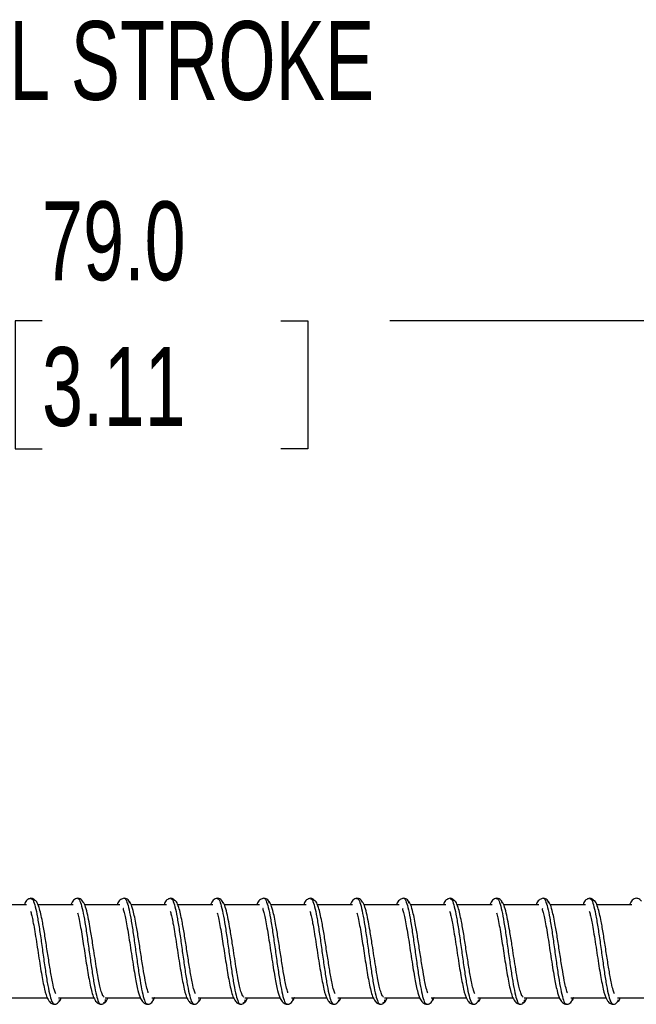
# Model space of a CAD drawing. Header units: millimetres. Extents: x 13 to 546, y 13 to 419.
# Tile 4 of 13: x 230 to 263, y 129 to 182. Entities that reach past the tile are written whole.
import ezdxf

# ---------------------------------------------------------------- set-up
doc = ezdxf.new("R2010")
doc.units = ezdxf.units.MM
doc.header["$LTSCALE"] = 2
doc.layers.add('DIMENSIONS', color=140, linetype='Continuous', lineweight=25)
doc.styles.add('SLDTEXTSTYLE0', font='TXT', dxfattribs={"width": 0.7})
doc.dimstyles.new('SLDDIMSTYLE1', dxfattribs={"dimtxt": 4.316016, "dimasz": 6.604, "dimexe": 0, "dimexo": 0.0625, "dimgap": 1.079004, "dimtad": 0, "dimtih": 1, "dimtoh": 1, "dimrnd": 1e-09, "dimzin": 4, "dimdsep": 46, "dimtxsty": 'SLDTEXTSTYLE0', "dimsah": 1, "dimcen": 0.09, "dimadec": 0, "dimazin": 1, "dimtfac": 1, "dimtofl": 0, "dimtmove": 0, "dimatfit": 3, "dimfxl": 0, "dimfrac": 2, "dimtolj": 1, "dimtzin": 12, "dimarcsym": 0})

# ---------------------------------------------------------------- blocks, each defined once
blk = doc.blocks.new('_D_3')
at = {"layer": 'DIMENSIONS'}
for p, q in [((196.422, 142.296), (196.422, 172.33)), ((275.422, 139.912), (275.422, 172.33)), ((196.422, 165.98), (224.946, 165.98)), ((230.794, 165.98), (229.345, 165.98)), ((229.345, 165.98), (229.345, 159.12)), ((243.62, 165.98), (245.069, 165.98)), ((245.069, 165.98), (245.069, 159.12)), ((275.422, 165.98), (249.468, 165.98)), ((229.345, 159.12), (230.794, 159.12)), ((245.069, 159.12), (243.62, 159.12))]:
    blk.add_line(p, q, dxfattribs=at)
for points in [[(196.422, 165.98), (203.026, 164.964), (203.026, 166.996)], [(275.422, 165.98), (268.818, 166.996), (268.818, 164.964)]]:
    blk.add_solid(points, dxfattribs=at)
at = {"layer": 'DIMENSIONS', "char_height": 4.2333, "attachment_point": 1, "style": 'SLDTEXTSTYLE0'}
for s, insert in [('79.0', (230.794, 172.403)), ('3.11', (230.794, 164.577))]:
    blk.add_mtext(s, dxfattribs=dict(at, insert=insert))

msp = doc.modelspace()

# ---------------------------------------------------------------- linework, layer by layer
for p, q in [((229.97, 134.63), (228.081, 134.63)), ((232.47, 134.63), (230.575, 134.63)), ((234.97, 134.63), (233.079, 134.63)), ((237.47, 134.63), (235.581, 134.63)), ((239.97, 134.63), (238.075, 134.63)), ((242.47, 134.63), (240.579, 134.63)), ((244.97, 134.63), (243.081, 134.63)), ((247.47, 134.63), (245.575, 134.63)), ((249.97, 134.63), (248.079, 134.63)), ((252.47, 134.63), (250.581, 134.63)), ((254.97, 134.63), (253.075, 134.63)), ((257.47, 134.63), (255.579, 134.63)), ((259.97, 134.63), (258.081, 134.63)), ((262.47, 134.63), (260.575, 134.63)), ((229.186, 129.63), (231.088, 129.63)), ((231.686, 129.63), (233.598, 129.63)), ((234.186, 129.63), (236.074, 129.63)), ((236.686, 129.63), (238.588, 129.63)), ((239.186, 129.63), (241.098, 129.63)), ((241.686, 129.63), (243.574, 129.63)), ((244.186, 129.63), (246.088, 129.63)), ((246.686, 129.63), (248.598, 129.63)), ((249.186, 129.63), (251.074, 129.63)), ((251.686, 129.63), (253.588, 129.63)), ((254.186, 129.63), (256.098, 129.63)), ((256.686, 129.63), (258.574, 129.63)), ((259.186, 129.63), (261.088, 129.63)), ((261.686, 129.63), (263.598, 129.63))]:
    msp.add_line(p, q)
for points, knots in [([(230.203, 134.977), (230.15, 134.964), (230.04, 134.938), (229.907, 134.817), (229.861, 134.671), (229.848, 134.63)], [0, 0, 0, 0, 0.409072, 0.832526, 1, 1, 1, 1]), ([(230.435, 134.833), (230.433, 134.836), (230.425, 134.858), (230.398, 134.891), (230.349, 134.937), (230.282, 134.97), (230.227, 134.975), (230.203, 134.977)], [0, 0, 0, 0, 0.044191, 0.243697, 0.428162, 0.745499, 1, 1, 1, 1]), ([(230.203, 134.951), (230.23, 134.949), (230.296, 134.944), (230.403, 134.654), (230.519, 134.146), (230.637, 133.457), (230.755, 132.656), (230.871, 131.808), (230.99, 130.99), (231.104, 130.267), (231.225, 129.711), (231.337, 129.348), (231.415, 129.308), (231.453, 129.288)], [0, 0, 0, 0, 0.066169, 0.160269, 0.253828, 0.347684, 0.44154, 0.535099, 0.629199, 0.722524, 0.816793, 0.909969, 1, 1, 1, 1]), ([(231.528, 129.838), (231.504, 129.899), (231.455, 130.03), (231.376, 130.371), (231.284, 130.84), (231.183, 131.47), (231.058, 132.262), (230.94, 133.055), (230.8, 133.847), (230.662, 134.459), (230.502, 134.848), (230.4, 134.875), (230.345, 134.889)], [0, 0, 0, 0, 0.069631, 0.148381, 0.21136, 0.31426, 0.421907, 0.52874, 0.63467, 0.780147, 0.881097, 1, 1, 1, 1]), ([(232.703, 134.977), (232.626, 134.96), (232.485, 134.931), (232.383, 134.724), (232.336, 134.63)], [0, 0, 0, 0, 0.5440776, 1, 1, 1, 1]), ([(232.975, 134.823), (232.948, 134.857), (232.894, 134.924), (232.79, 134.97), (232.732, 134.974), (232.703, 134.977)], [0, 0, 0, 0, 0.3464877, 0.6813255, 1, 1, 1, 1]), ([(232.704, 134.948), (232.719, 134.955), (232.772, 134.982), (232.862, 134.773), (232.983, 134.341), (233.096, 133.701), (233.217, 132.933), (233.33, 132.091), (233.452, 131.256), (233.565, 130.494), (233.686, 129.871), (233.799, 129.458), (233.892, 129.268), (233.941, 129.301), (233.953, 129.308)], [0, 0, 0, 0, 0.034126, 0.127663, 0.221963, 0.315308, 0.409741, 0.502979, 0.597469, 0.690686, 0.785156, 0.878437, 0.972813, 1, 1, 1, 1]), ([(235.203, 134.977), (235.143, 134.962), (235.023, 134.934), (234.888, 134.797), (234.848, 134.663), (234.838, 134.63)], [0, 0, 0, 0, 0.426078, 0.856255, 1, 1, 1, 1]), ([(235.203, 134.971), (235.205, 134.973), (235.246, 135.013), (235.322, 134.864), (235.444, 134.515), (235.557, 133.931), (235.678, 133.201), (235.792, 132.375), (235.912, 131.53), (236.027, 130.735), (236.145, 130.059), (236.262, 129.571), (236.365, 129.303), (236.429, 129.309), (236.454, 129.312)], [0, 0, 0, 0, 0.004327, 0.097304, 0.19155, 0.284548, 0.378737, 0.471842, 0.565899, 0.659195, 0.753046, 0.846616, 0.940187, 1, 1, 1, 1]), ([(235.491, 134.716), (235.488, 134.738), (235.482, 134.781), (235.446, 134.857), (235.379, 134.928), (235.285, 134.971), (235.229, 134.975), (235.203, 134.977)], [0, 0, 0, 0, 0.144713, 0.286932, 0.552879, 0.7898, 1, 1, 1, 1]), ([(236.502, 129.901), (236.497, 129.911), (236.469, 129.975), (236.414, 130.208), (236.322, 130.625), (236.222, 131.226), (236.097, 132.002), (235.979, 132.804), (235.84, 133.632), (235.706, 134.295), (235.555, 134.749), (235.464, 134.824), (235.414, 134.865)], [0, 0, 0, 0, 0.015885, 0.098594, 0.165588, 0.274813, 0.388981, 0.502538, 0.614769, 0.768671, 0.875247, 1, 1, 1, 1]), ([(237.703, 134.977), (237.65, 134.964), (237.54, 134.938), (237.407, 134.817), (237.361, 134.671), (237.348, 134.63)], [0, 0, 0, 0, 0.409072, 0.832526, 1, 1, 1, 1]), ([(237.935, 134.833), (237.933, 134.836), (237.925, 134.858), (237.898, 134.891), (237.849, 134.937), (237.782, 134.97), (237.727, 134.975), (237.703, 134.977)], [0, 0, 0, 0, 0.044191, 0.243697, 0.428162, 0.745499, 1, 1, 1, 1]), ([(237.703, 134.951), (237.73, 134.949), (237.796, 134.944), (237.903, 134.654), (238.019, 134.146), (238.137, 133.457), (238.255, 132.656), (238.371, 131.808), (238.49, 130.99), (238.604, 130.267), (238.725, 129.711), (238.837, 129.348), (238.915, 129.308), (238.953, 129.288)], [0, 0, 0, 0, 0.066169, 0.160269, 0.253828, 0.347684, 0.44154, 0.535099, 0.629199, 0.722524, 0.816793, 0.909969, 1, 1, 1, 1]), ([(239.028, 129.838), (239.004, 129.899), (238.955, 130.03), (238.876, 130.371), (238.784, 130.84), (238.683, 131.47), (238.558, 132.262), (238.44, 133.055), (238.3, 133.847), (238.162, 134.459), (238.002, 134.848), (237.9, 134.875), (237.845, 134.889)], [0, 0, 0, 0, 0.069631, 0.148381, 0.21136, 0.31426, 0.421907, 0.52874, 0.63467, 0.780147, 0.881097, 1, 1, 1, 1]), ([(240.203, 134.977), (240.126, 134.96), (239.985, 134.931), (239.883, 134.724), (239.836, 134.63)], [0, 0, 0, 0, 0.544078, 1, 1, 1, 1]), ([(240.524, 134.688), (240.511, 134.735), (240.487, 134.828), (240.392, 134.922), (240.291, 134.97), (240.232, 134.974), (240.203, 134.977)], [0, 0, 0, 0, 0.264891, 0.522294, 0.767054, 1, 1, 1, 1]), ([(240.204, 134.948), (240.219, 134.955), (240.272, 134.982), (240.362, 134.773), (240.483, 134.341), (240.596, 133.701), (240.717, 132.933), (240.83, 132.091), (240.952, 131.256), (241.065, 130.494), (241.186, 129.871), (241.299, 129.458), (241.392, 129.268), (241.441, 129.301), (241.453, 129.308)], [0, 0, 0, 0, 0.034126, 0.127663, 0.221963, 0.315308, 0.409741, 0.502979, 0.597469, 0.690686, 0.785156, 0.878437, 0.972813, 1, 1, 1, 1]), ([(242.703, 134.977), (242.643, 134.962), (242.523, 134.934), (242.388, 134.797), (242.348, 134.663), (242.338, 134.63)], [0, 0, 0, 0, 0.426078, 0.856255, 1, 1, 1, 1]), ([(242.703, 134.971), (242.705, 134.973), (242.746, 135.013), (242.822, 134.864), (242.944, 134.515), (243.057, 133.931), (243.178, 133.201), (243.292, 132.375), (243.412, 131.53), (243.527, 130.735), (243.645, 130.059), (243.762, 129.571), (243.865, 129.303), (243.929, 129.309), (243.954, 129.312)], [0, 0, 0, 0, 0.004327, 0.097304, 0.19155, 0.284548, 0.378737, 0.471842, 0.565899, 0.659195, 0.753046, 0.846616, 0.940187, 1, 1, 1, 1]), ([(242.991, 134.716), (242.988, 134.738), (242.982, 134.781), (242.946, 134.857), (242.879, 134.928), (242.785, 134.971), (242.729, 134.975), (242.703, 134.977)], [0, 0, 0, 0, 0.1447133, 0.2869321, 0.5528792, 0.7898003, 1, 1, 1, 1]), ([(244.002, 129.901), (243.997, 129.911), (243.969, 129.975), (243.914, 130.208), (243.822, 130.625), (243.722, 131.226), (243.597, 132.002), (243.479, 132.804), (243.34, 133.632), (243.206, 134.295), (243.055, 134.749), (242.964, 134.824), (242.914, 134.865)], [0, 0, 0, 0, 0.015885, 0.098594, 0.165588, 0.274813, 0.388981, 0.502538, 0.614769, 0.768671, 0.875247, 1, 1, 1, 1]), ([(245.203, 134.977), (245.15, 134.964), (245.04, 134.938), (244.907, 134.817), (244.861, 134.671), (244.848, 134.63)], [0, 0, 0, 0, 0.409072, 0.832526, 1, 1, 1, 1]), ([(245.435, 134.833), (245.433, 134.836), (245.425, 134.858), (245.398, 134.891), (245.349, 134.937), (245.282, 134.97), (245.227, 134.975), (245.203, 134.977)], [0, 0, 0, 0, 0.044191, 0.243697, 0.428162, 0.745499, 1, 1, 1, 1]), ([(245.203, 134.951), (245.23, 134.949), (245.296, 134.944), (245.403, 134.654), (245.519, 134.146), (245.637, 133.457), (245.755, 132.656), (245.871, 131.808), (245.99, 130.99), (246.104, 130.267), (246.225, 129.711), (246.337, 129.348), (246.415, 129.308), (246.453, 129.288)], [0, 0, 0, 0, 0.0661691, 0.160269, 0.2538277, 0.3476838, 0.4415399, 0.5350986, 0.6291985, 0.7225237, 0.8167931, 0.9099692, 1, 1, 1, 1]), ([(246.528, 129.838), (246.504, 129.899), (246.455, 130.03), (246.376, 130.371), (246.284, 130.84), (246.183, 131.47), (246.058, 132.262), (245.94, 133.055), (245.8, 133.847), (245.662, 134.459), (245.502, 134.848), (245.4, 134.875), (245.345, 134.889)], [0, 0, 0, 0, 0.069631, 0.148381, 0.21136, 0.31426, 0.421907, 0.52874, 0.63467, 0.780147, 0.881097, 1, 1, 1, 1]), ([(247.703, 134.977), (247.626, 134.96), (247.485, 134.931), (247.383, 134.724), (247.336, 134.63)], [0, 0, 0, 0, 0.544078, 1, 1, 1, 1]), ([(247.975, 134.823), (247.948, 134.857), (247.894, 134.924), (247.79, 134.97), (247.732, 134.974), (247.703, 134.977)], [0, 0, 0, 0, 0.346488, 0.681326, 1, 1, 1, 1]), ([(247.704, 134.948), (247.719, 134.955), (247.772, 134.982), (247.862, 134.773), (247.983, 134.341), (248.096, 133.701), (248.217, 132.933), (248.33, 132.091), (248.452, 131.256), (248.565, 130.494), (248.686, 129.871), (248.799, 129.458), (248.892, 129.268), (248.941, 129.301), (248.953, 129.308)], [0, 0, 0, 0, 0.034126, 0.127663, 0.221963, 0.315308, 0.409741, 0.502979, 0.597469, 0.690686, 0.785156, 0.878437, 0.972813, 1, 1, 1, 1]), ([(250.203, 134.977), (250.143, 134.962), (250.023, 134.934), (249.888, 134.797), (249.848, 134.663), (249.838, 134.63)], [0, 0, 0, 0, 0.426078, 0.856255, 1, 1, 1, 1]), ([(250.203, 134.971), (250.205, 134.973), (250.246, 135.013), (250.322, 134.864), (250.444, 134.515), (250.557, 133.931), (250.678, 133.201), (250.792, 132.375), (250.912, 131.53), (251.027, 130.735), (251.145, 130.059), (251.262, 129.571), (251.365, 129.303), (251.429, 129.309), (251.454, 129.312)], [0, 0, 0, 0, 0.004327, 0.097304, 0.19155, 0.284548, 0.378737, 0.471842, 0.565899, 0.659195, 0.753046, 0.846616, 0.940187, 1, 1, 1, 1]), ([(250.491, 134.716), (250.488, 134.738), (250.482, 134.781), (250.446, 134.857), (250.379, 134.928), (250.285, 134.971), (250.229, 134.975), (250.203, 134.977)], [0, 0, 0, 0, 0.144713, 0.286932, 0.552879, 0.7898, 1, 1, 1, 1]), ([(251.502, 129.901), (251.497, 129.911), (251.469, 129.975), (251.414, 130.208), (251.322, 130.625), (251.222, 131.226), (251.097, 132.002), (250.979, 132.804), (250.84, 133.632), (250.706, 134.295), (250.555, 134.749), (250.464, 134.824), (250.414, 134.865)], [0, 0, 0, 0, 0.015885, 0.098594, 0.165588, 0.274813, 0.388981, 0.502538, 0.614769, 0.768671, 0.875247, 1, 1, 1, 1]), ([(252.703, 134.977), (252.65, 134.964), (252.54, 134.938), (252.407, 134.817), (252.361, 134.671), (252.348, 134.63)], [0, 0, 0, 0, 0.409072, 0.832526, 1, 1, 1, 1]), ([(252.935, 134.833), (252.933, 134.836), (252.925, 134.858), (252.898, 134.891), (252.849, 134.937), (252.782, 134.97), (252.727, 134.975), (252.703, 134.977)], [0, 0, 0, 0, 0.044191, 0.243697, 0.428162, 0.745499, 1, 1, 1, 1]), ([(252.703, 134.951), (252.73, 134.949), (252.796, 134.944), (252.903, 134.654), (253.019, 134.146), (253.137, 133.457), (253.255, 132.656), (253.371, 131.808), (253.49, 130.99), (253.604, 130.267), (253.725, 129.711), (253.837, 129.348), (253.915, 129.308), (253.953, 129.288)], [0, 0, 0, 0, 0.066169, 0.160269, 0.253828, 0.347684, 0.44154, 0.535099, 0.629199, 0.722524, 0.816793, 0.909969, 1, 1, 1, 1]), ([(254.028, 129.838), (254.004, 129.899), (253.955, 130.03), (253.876, 130.371), (253.784, 130.84), (253.683, 131.47), (253.558, 132.262), (253.44, 133.055), (253.3, 133.847), (253.162, 134.459), (253.002, 134.848), (252.9, 134.875), (252.845, 134.889)], [0, 0, 0, 0, 0.069631, 0.148381, 0.21136, 0.31426, 0.421907, 0.52874, 0.63467, 0.780147, 0.881097, 1, 1, 1, 1]), ([(255.203, 134.977), (255.126, 134.96), (254.985, 134.931), (254.883, 134.724), (254.836, 134.63)], [0, 0, 0, 0, 0.544078, 1, 1, 1, 1]), ([(255.524, 134.688), (255.511, 134.735), (255.487, 134.828), (255.392, 134.922), (255.291, 134.97), (255.232, 134.974), (255.203, 134.977)], [0, 0, 0, 0, 0.264891, 0.522294, 0.767054, 1, 1, 1, 1]), ([(255.204, 134.948), (255.219, 134.955), (255.272, 134.982), (255.362, 134.773), (255.483, 134.341), (255.596, 133.701), (255.717, 132.933), (255.83, 132.091), (255.952, 131.256), (256.065, 130.494), (256.186, 129.871), (256.299, 129.458), (256.392, 129.268), (256.441, 129.301), (256.453, 129.308)], [0, 0, 0, 0, 0.034126, 0.127663, 0.221963, 0.315308, 0.409741, 0.502979, 0.597469, 0.690686, 0.785156, 0.878437, 0.972813, 1, 1, 1, 1]), ([(257.703, 134.977), (257.643, 134.962), (257.523, 134.934), (257.388, 134.797), (257.348, 134.663), (257.338, 134.63)], [0, 0, 0, 0, 0.4260784, 0.8562547, 1, 1, 1, 1]), ([(257.703, 134.971), (257.705, 134.973), (257.746, 135.013), (257.822, 134.864), (257.944, 134.515), (258.057, 133.931), (258.178, 133.201), (258.292, 132.375), (258.412, 131.53), (258.527, 130.735), (258.645, 130.059), (258.762, 129.571), (258.865, 129.303), (258.929, 129.309), (258.954, 129.312)], [0, 0, 0, 0, 0.004327, 0.097304, 0.19155, 0.284548, 0.378737, 0.471842, 0.565899, 0.659195, 0.753046, 0.846616, 0.940187, 1, 1, 1, 1]), ([(257.991, 134.716), (257.988, 134.738), (257.982, 134.781), (257.946, 134.857), (257.879, 134.928), (257.785, 134.971), (257.729, 134.975), (257.703, 134.977)], [0, 0, 0, 0, 0.144713, 0.286932, 0.552879, 0.7898, 1, 1, 1, 1]), ([(259.002, 129.901), (258.997, 129.911), (258.969, 129.975), (258.914, 130.208), (258.822, 130.625), (258.722, 131.226), (258.597, 132.002), (258.479, 132.804), (258.34, 133.632), (258.206, 134.295), (258.055, 134.749), (257.964, 134.824), (257.914, 134.865)], [0, 0, 0, 0, 0.015885, 0.098594, 0.165588, 0.274813, 0.388981, 0.502538, 0.614769, 0.768671, 0.875247, 1, 1, 1, 1]), ([(260.203, 134.977), (260.15, 134.964), (260.04, 134.938), (259.907, 134.817), (259.861, 134.671), (259.848, 134.63)], [0, 0, 0, 0, 0.409072, 0.832526, 1, 1, 1, 1]), ([(260.435, 134.833), (260.433, 134.836), (260.425, 134.858), (260.398, 134.891), (260.349, 134.937), (260.282, 134.97), (260.227, 134.975), (260.203, 134.977)], [0, 0, 0, 0, 0.0441911, 0.2436967, 0.4281621, 0.7454989, 1, 1, 1, 1]), ([(260.203, 134.951), (260.23, 134.949), (260.296, 134.944), (260.403, 134.654), (260.519, 134.146), (260.637, 133.457), (260.755, 132.656), (260.871, 131.808), (260.99, 130.99), (261.104, 130.267), (261.225, 129.711), (261.337, 129.348), (261.415, 129.308), (261.453, 129.288)], [0, 0, 0, 0, 0.066169, 0.160269, 0.253828, 0.347684, 0.44154, 0.535099, 0.629199, 0.722524, 0.816793, 0.909969, 1, 1, 1, 1]), ([(261.528, 129.838), (261.504, 129.899), (261.455, 130.03), (261.376, 130.371), (261.284, 130.84), (261.183, 131.47), (261.058, 132.262), (260.94, 133.055), (260.8, 133.847), (260.662, 134.459), (260.502, 134.848), (260.4, 134.875), (260.345, 134.889)], [0, 0, 0, 0, 0.069631, 0.148381, 0.21136, 0.31426, 0.421907, 0.52874, 0.63467, 0.780147, 0.881097, 1, 1, 1, 1]), ([(262.703, 134.977), (262.626, 134.96), (262.485, 134.931), (262.383, 134.724), (262.336, 134.63)], [0, 0, 0, 0, 0.544078, 1, 1, 1, 1]), ([(262.975, 134.823), (262.948, 134.857), (262.894, 134.924), (262.79, 134.97), (262.732, 134.974), (262.703, 134.977)], [0, 0, 0, 0, 0.3464877, 0.6813255, 1, 1, 1, 1]), ([(234.137, 129.662), (234.105, 129.693), (234.044, 129.75), (233.941, 130.083), (233.824, 130.604), (233.714, 131.276), (233.617, 131.881), (233.516, 132.543), (233.42, 133.169), (233.315, 133.746), (233.218, 134.224), (233.098, 134.646), (233.014, 134.761), (232.97, 134.822)], [0, 0, 0, 0, 0.08833, 0.165914, 0.292651, 0.38019, 0.459142, 0.534871, 0.638616, 0.710049, 0.793099, 0.890258, 1, 1, 1, 1]), ([(235.174, 134.429), (235.163, 134.424), (235.137, 134.413), (235.201, 134.232), (235.274, 133.915), (235.352, 133.505), (235.439, 133.01), (235.525, 132.451), (235.615, 131.855), (235.708, 131.274), (235.812, 130.625), (235.939, 130.037), (236.047, 129.634), (236.247, 129.333), (236.379, 129.301), (236.453, 129.283)], [0, 0, 0, 0, 0.047331, 0.112805, 0.180617, 0.25086, 0.324288, 0.399071, 0.476474, 0.556427, 0.630195, 0.754446, 0.851535, 0.916872, 1, 1, 1, 1]), ([(241.637, 129.662), (241.605, 129.693), (241.544, 129.75), (241.441, 130.083), (241.324, 130.604), (241.214, 131.276), (241.117, 131.881), (241.016, 132.543), (240.92, 133.169), (240.815, 133.746), (240.718, 134.224), (240.598, 134.646), (240.514, 134.761), (240.47, 134.822)], [0, 0, 0, 0, 0.0883304, 0.1659141, 0.2926507, 0.3801904, 0.4591419, 0.534871, 0.6386163, 0.7100488, 0.7930992, 0.8902578, 1, 1, 1, 1]), ([(242.674, 134.429), (242.663, 134.424), (242.637, 134.413), (242.701, 134.232), (242.774, 133.915), (242.852, 133.505), (242.939, 133.01), (243.025, 132.451), (243.115, 131.855), (243.208, 131.274), (243.312, 130.625), (243.439, 130.037), (243.547, 129.634), (243.747, 129.333), (243.879, 129.301), (243.953, 129.283)], [0, 0, 0, 0, 0.047331, 0.112805, 0.180617, 0.25086, 0.324288, 0.399071, 0.476474, 0.556427, 0.630195, 0.754446, 0.851535, 0.916872, 1, 1, 1, 1]), ([(249.137, 129.662), (249.105, 129.693), (249.044, 129.75), (248.941, 130.083), (248.824, 130.604), (248.714, 131.276), (248.617, 131.881), (248.516, 132.543), (248.42, 133.169), (248.315, 133.746), (248.218, 134.224), (248.098, 134.646), (248.014, 134.761), (247.97, 134.822)], [0, 0, 0, 0, 0.0883304, 0.1659141, 0.2926507, 0.3801904, 0.4591419, 0.534871, 0.6386163, 0.7100488, 0.7930992, 0.8902578, 1, 1, 1, 1]), ([(250.174, 134.429), (250.163, 134.424), (250.137, 134.413), (250.201, 134.232), (250.274, 133.915), (250.352, 133.505), (250.439, 133.01), (250.525, 132.451), (250.615, 131.855), (250.708, 131.274), (250.812, 130.625), (250.939, 130.037), (251.047, 129.634), (251.247, 129.333), (251.379, 129.301), (251.453, 129.283)], [0, 0, 0, 0, 0.047331, 0.112805, 0.180617, 0.25086, 0.324288, 0.399071, 0.476474, 0.556427, 0.630195, 0.754446, 0.851535, 0.916872, 1, 1, 1, 1]), ([(256.637, 129.662), (256.605, 129.693), (256.544, 129.75), (256.441, 130.083), (256.324, 130.604), (256.214, 131.276), (256.117, 131.881), (256.016, 132.543), (255.92, 133.169), (255.815, 133.746), (255.718, 134.224), (255.598, 134.646), (255.514, 134.761), (255.47, 134.822)], [0, 0, 0, 0, 0.08833, 0.165914, 0.292651, 0.38019, 0.459142, 0.534871, 0.638616, 0.710049, 0.793099, 0.890258, 1, 1, 1, 1]), ([(257.674, 134.429), (257.663, 134.424), (257.637, 134.413), (257.701, 134.232), (257.774, 133.915), (257.852, 133.505), (257.939, 133.01), (258.025, 132.451), (258.115, 131.855), (258.208, 131.274), (258.312, 130.625), (258.439, 130.037), (258.547, 129.634), (258.747, 129.333), (258.879, 129.301), (258.953, 129.283)], [0, 0, 0, 0, 0.047331, 0.112805, 0.180617, 0.25086, 0.324288, 0.399071, 0.476474, 0.556427, 0.630195, 0.754446, 0.851535, 0.916872, 1, 1, 1, 1]), ([(230.178, 134.293), (230.187, 134.262), (230.211, 134.178), (230.264, 133.956), (230.329, 133.625), (230.41, 133.178), (230.497, 132.639), (230.584, 132.055), (230.675, 131.483), (230.785, 130.789), (230.926, 130.073), (231.06, 129.59), (231.27, 129.321), (231.392, 129.296), (231.453, 129.283)], [0, 0, 0, 0, 0.0330543, 0.0895117, 0.1547054, 0.2300609, 0.3138869, 0.3980872, 0.4809088, 0.560419, 0.7116718, 0.8552135, 0.9279532, 1, 1, 1, 1]), ([(232.706, 134.204), (232.726, 134.117), (232.767, 133.939), (232.848, 133.529), (232.93, 133.065), (233.01, 132.552), (233.09, 132.019), (233.174, 131.486), (233.284, 130.804), (233.416, 130.091), (233.579, 129.562), (233.788, 129.316), (233.899, 129.294), (233.953, 129.283)], [0, 0, 0, 0, 0.0742911, 0.15139, 0.2299163, 0.3078836, 0.3858571, 0.4651018, 0.5438935, 0.7012758, 0.8530555, 0.927797, 1, 1, 1, 1]), ([(237.678, 134.293), (237.687, 134.262), (237.711, 134.178), (237.764, 133.956), (237.829, 133.625), (237.91, 133.178), (237.997, 132.639), (238.084, 132.055), (238.175, 131.483), (238.285, 130.789), (238.426, 130.073), (238.56, 129.59), (238.77, 129.321), (238.892, 129.296), (238.953, 129.283)], [0, 0, 0, 0, 0.033054, 0.089512, 0.154705, 0.230061, 0.313887, 0.398087, 0.480909, 0.560419, 0.711672, 0.855213, 0.927953, 1, 1, 1, 1]), ([(240.206, 134.204), (240.226, 134.117), (240.267, 133.939), (240.348, 133.529), (240.43, 133.065), (240.51, 132.552), (240.59, 132.019), (240.674, 131.486), (240.784, 130.804), (240.916, 130.091), (241.079, 129.562), (241.288, 129.316), (241.399, 129.294), (241.453, 129.283)], [0, 0, 0, 0, 0.074291, 0.15139, 0.229916, 0.307884, 0.385857, 0.465102, 0.543894, 0.701276, 0.853055, 0.927797, 1, 1, 1, 1]), ([(245.178, 134.293), (245.187, 134.262), (245.211, 134.178), (245.264, 133.956), (245.329, 133.625), (245.41, 133.178), (245.497, 132.639), (245.584, 132.055), (245.675, 131.483), (245.785, 130.789), (245.926, 130.073), (246.06, 129.59), (246.27, 129.321), (246.392, 129.296), (246.453, 129.283)], [0, 0, 0, 0, 0.0330543, 0.0895117, 0.1547054, 0.2300609, 0.3138869, 0.3980872, 0.4809088, 0.560419, 0.7116718, 0.8552135, 0.9279532, 1, 1, 1, 1]), ([(247.706, 134.204), (247.726, 134.117), (247.767, 133.939), (247.848, 133.529), (247.93, 133.065), (248.01, 132.552), (248.09, 132.019), (248.174, 131.486), (248.284, 130.804), (248.416, 130.091), (248.579, 129.562), (248.788, 129.316), (248.899, 129.294), (248.953, 129.283)], [0, 0, 0, 0, 0.0742911, 0.15139, 0.2299163, 0.3078836, 0.3858571, 0.4651018, 0.5438935, 0.7012758, 0.8530555, 0.927797, 1, 1, 1, 1]), ([(252.678, 134.293), (252.687, 134.262), (252.711, 134.178), (252.764, 133.956), (252.829, 133.625), (252.91, 133.178), (252.997, 132.639), (253.084, 132.055), (253.175, 131.483), (253.285, 130.789), (253.426, 130.073), (253.56, 129.59), (253.77, 129.321), (253.892, 129.296), (253.953, 129.283)], [0, 0, 0, 0, 0.033054, 0.089512, 0.154705, 0.230061, 0.313887, 0.398087, 0.480909, 0.560419, 0.711672, 0.855213, 0.927953, 1, 1, 1, 1]), ([(255.206, 134.204), (255.226, 134.117), (255.267, 133.939), (255.348, 133.529), (255.43, 133.065), (255.51, 132.552), (255.59, 132.019), (255.674, 131.486), (255.784, 130.804), (255.916, 130.091), (256.079, 129.562), (256.288, 129.316), (256.399, 129.294), (256.453, 129.283)], [0, 0, 0, 0, 0.0742911, 0.15139, 0.2299163, 0.3078836, 0.3858571, 0.4651018, 0.5438935, 0.7012758, 0.8530555, 0.927797, 1, 1, 1, 1]), ([(260.178, 134.293), (260.187, 134.262), (260.211, 134.178), (260.264, 133.956), (260.329, 133.625), (260.41, 133.178), (260.497, 132.639), (260.584, 132.055), (260.675, 131.483), (260.785, 130.789), (260.926, 130.073), (261.06, 129.59), (261.27, 129.321), (261.392, 129.296), (261.453, 129.283)], [0, 0, 0, 0, 0.033054, 0.089512, 0.154705, 0.230061, 0.313887, 0.398087, 0.480909, 0.560419, 0.711672, 0.855213, 0.927953, 1, 1, 1, 1]), ([(231.664, 129.395), (231.714, 129.42), (231.773, 129.45), (231.83, 129.624), (231.839, 129.651)], [0, 0, 0, 0, 0.845985, 1, 1, 1, 1]), ([(234.095, 129.37), (234.151, 129.373), (234.225, 129.377), (234.295, 129.555), (234.313, 129.601)], [0, 0, 0, 0, 0.7407535, 1, 1, 1, 1]), ([(236.453, 129.283), (236.482, 129.285), (236.541, 129.29), (236.642, 129.337), (236.737, 129.432), (236.761, 129.525), (236.774, 129.572)], [0, 0, 0, 0, 0.232946, 0.477706, 0.735109, 1, 1, 1, 1]), ([(236.72, 129.438), (236.758, 129.475), (236.8, 129.516), (236.842, 129.645), (236.844, 129.654)], [0, 0, 0, 0, 0.931705, 1, 1, 1, 1]), ([(239.164, 129.395), (239.214, 129.42), (239.273, 129.45), (239.33, 129.624), (239.339, 129.651)], [0, 0, 0, 0, 0.845985, 1, 1, 1, 1]), ([(241.595, 129.37), (241.651, 129.373), (241.725, 129.377), (241.795, 129.555), (241.813, 129.601)], [0, 0, 0, 0, 0.740753, 1, 1, 1, 1]), ([(243.953, 129.283), (243.982, 129.285), (244.041, 129.29), (244.142, 129.337), (244.237, 129.432), (244.261, 129.525), (244.274, 129.572)], [0, 0, 0, 0, 0.232946, 0.477706, 0.735109, 1, 1, 1, 1]), ([(244.22, 129.438), (244.258, 129.475), (244.3, 129.516), (244.342, 129.645), (244.344, 129.654)], [0, 0, 0, 0, 0.931705, 1, 1, 1, 1]), ([(246.664, 129.395), (246.714, 129.42), (246.773, 129.45), (246.83, 129.624), (246.839, 129.651)], [0, 0, 0, 0, 0.845985, 1, 1, 1, 1]), ([(249.095, 129.37), (249.151, 129.373), (249.225, 129.377), (249.295, 129.555), (249.313, 129.601)], [0, 0, 0, 0, 0.740753, 1, 1, 1, 1]), ([(251.453, 129.283), (251.482, 129.285), (251.541, 129.29), (251.642, 129.337), (251.737, 129.432), (251.761, 129.525), (251.774, 129.572)], [0, 0, 0, 0, 0.2329456, 0.4777063, 0.7351092, 1, 1, 1, 1]), ([(251.72, 129.438), (251.758, 129.475), (251.8, 129.516), (251.842, 129.645), (251.844, 129.654)], [0, 0, 0, 0, 0.931705, 1, 1, 1, 1]), ([(254.164, 129.395), (254.214, 129.42), (254.273, 129.45), (254.33, 129.624), (254.339, 129.651)], [0, 0, 0, 0, 0.845985, 1, 1, 1, 1]), ([(256.595, 129.37), (256.651, 129.373), (256.725, 129.377), (256.795, 129.555), (256.813, 129.601)], [0, 0, 0, 0, 0.740753, 1, 1, 1, 1]), ([(258.953, 129.283), (258.982, 129.285), (259.041, 129.29), (259.142, 129.337), (259.237, 129.432), (259.261, 129.525), (259.274, 129.572)], [0, 0, 0, 0, 0.232946, 0.477706, 0.735109, 1, 1, 1, 1]), ([(259.22, 129.438), (259.258, 129.475), (259.3, 129.516), (259.342, 129.645), (259.344, 129.654)], [0, 0, 0, 0, 0.931705, 1, 1, 1, 1]), ([(261.664, 129.395), (261.714, 129.42), (261.773, 129.45), (261.83, 129.624), (261.839, 129.651)], [0, 0, 0, 0, 0.845985, 1, 1, 1, 1]), ([(231.453, 129.283), (231.479, 129.285), (231.535, 129.289), (231.629, 129.332), (231.696, 129.403), (231.732, 129.479), (231.738, 129.522), (231.741, 129.543)], [0, 0, 0, 0, 0.2102, 0.447121, 0.713068, 0.855287, 1, 1, 1, 1]), ([(233.953, 129.283), (233.978, 129.285), (234.032, 129.289), (234.099, 129.323), (234.149, 129.368), (234.182, 129.415), (234.206, 129.471), (234.21, 129.512), (234.212, 129.533)], [0, 0, 0, 0, 0.183877, 0.413154, 0.54643, 0.690573, 0.843033, 1, 1, 1, 1]), ([(238.953, 129.283), (238.979, 129.285), (239.035, 129.289), (239.129, 129.332), (239.196, 129.403), (239.232, 129.479), (239.238, 129.522), (239.241, 129.543)], [0, 0, 0, 0, 0.2102, 0.447121, 0.713068, 0.855287, 1, 1, 1, 1]), ([(241.453, 129.283), (241.478, 129.285), (241.532, 129.289), (241.599, 129.323), (241.649, 129.368), (241.682, 129.415), (241.706, 129.471), (241.71, 129.512), (241.712, 129.533)], [0, 0, 0, 0, 0.183877, 0.413154, 0.54643, 0.690573, 0.843033, 1, 1, 1, 1]), ([(246.453, 129.283), (246.479, 129.285), (246.535, 129.289), (246.629, 129.332), (246.696, 129.403), (246.732, 129.479), (246.738, 129.522), (246.741, 129.543)], [0, 0, 0, 0, 0.2102, 0.447121, 0.713068, 0.855287, 1, 1, 1, 1]), ([(248.953, 129.283), (248.978, 129.285), (249.032, 129.289), (249.099, 129.323), (249.149, 129.368), (249.182, 129.415), (249.206, 129.471), (249.21, 129.512), (249.212, 129.533)], [0, 0, 0, 0, 0.183877, 0.413154, 0.54643, 0.690573, 0.843033, 1, 1, 1, 1]), ([(253.953, 129.283), (253.979, 129.285), (254.035, 129.289), (254.129, 129.332), (254.196, 129.403), (254.232, 129.479), (254.238, 129.522), (254.241, 129.543)], [0, 0, 0, 0, 0.2102, 0.447121, 0.713068, 0.855287, 1, 1, 1, 1]), ([(256.453, 129.283), (256.478, 129.285), (256.532, 129.289), (256.599, 129.323), (256.649, 129.368), (256.682, 129.415), (256.706, 129.471), (256.71, 129.512), (256.712, 129.533)], [0, 0, 0, 0, 0.1838774, 0.4131537, 0.5464302, 0.6905733, 0.8430328, 1, 1, 1, 1]), ([(261.453, 129.283), (261.479, 129.285), (261.535, 129.289), (261.629, 129.332), (261.696, 129.403), (261.732, 129.479), (261.738, 129.522), (261.741, 129.543)], [0, 0, 0, 0, 0.2102, 0.447121, 0.713068, 0.855287, 1, 1, 1, 1])]:
    msp.add_open_spline(points, degree=3, knots=knots)

# ---------------------------------------------------------------- texts
at = {"layer": 'DIMENSIONS', "insert": (205.252, 182.085), "char_height": 4.23333, "attachment_point": 1, "style": 'SLDTEXTSTYLE0'}
msp.add_mtext('MECHANICAL STROKE', dxfattribs=at)

# ---------------------------------------------------------------- dimensions: what is measured, and where the dimension line sits
at = {"layer": 'DIMENSIONS'}
dim = msp.add_linear_dim(base=(275.422, 165.98), p1=(196.422, 139.756), p2=(275.422, 137.372), angle=0, dimstyle='SLDDIMSTYLE1', dxfattribs=at)
dim.commit()
dim.dimension.update_dxf_attribs({"geometry": '_D_3', "text_midpoint": (237.207, 165.98), "dimtype": 160})

doc.saveas('drawing.dxf')
